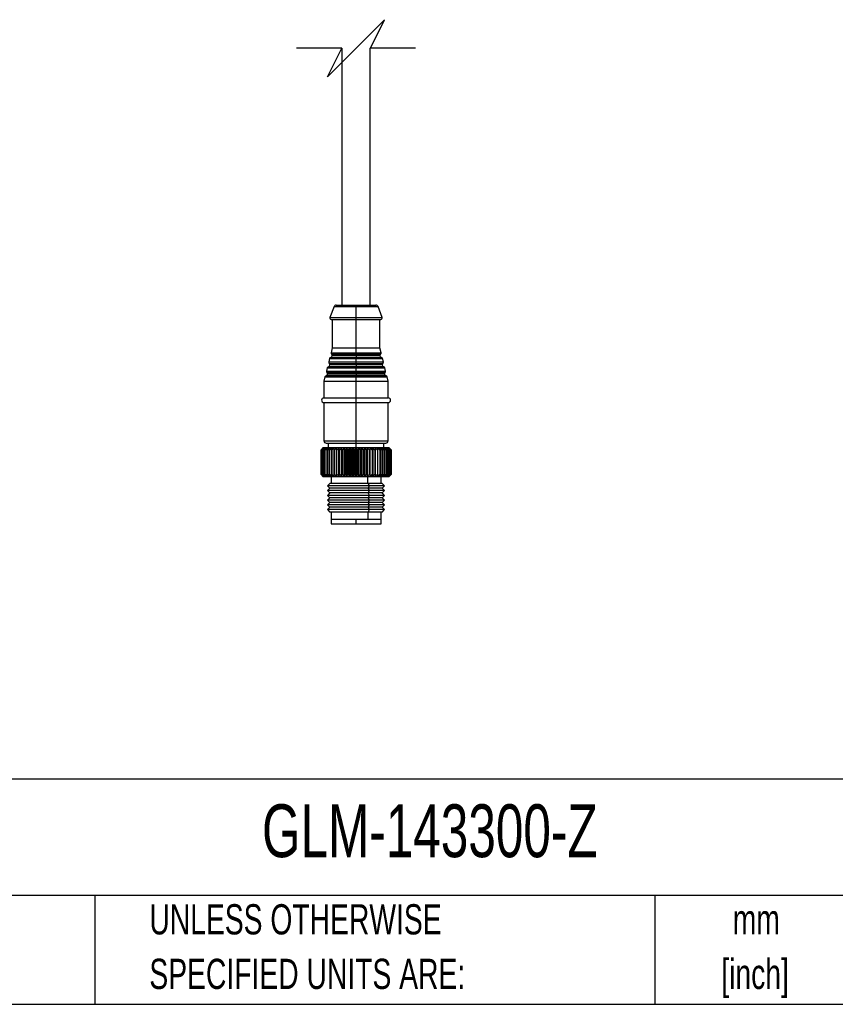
# Model space of a CAD drawing. Header units: millimetres. Extents: x 19 to 819, y 19 to 629.
# Tile 9 of 21: x 476 to 647, y 19 to 226. Entities that reach past the tile are written whole.
import ezdxf

# ---------------------------------------------------------------- set-up
doc = ezdxf.new("R2010")
doc.units = ezdxf.units.MM
doc.header["$LTSCALE"] = 3
doc.layers.add('DIMENSIONS', color=140, linetype='Continuous', lineweight=25)
doc.layers.add('TEXT', color=140, linetype='Continuous', lineweight=25)
doc.styles.add('SLDTEXTSTYLE0', font='TXT', dxfattribs={"width": 0.7})

msp = doc.modelspace()

# ---------------------------------------------------------------- linework, layer by layer
for p, q in [((543.267, 220.032), (543.267, 166.035)), ((549.267, 166.035), (549.267, 220.032)), ((541.644, 165.711), (540.786, 163.441)), ((541.644, 165.711), (546.267, 165.711)), ((542.112, 166.035), (546.267, 166.035)), ((546.267, 166.035), (550.421, 166.035)), ((546.267, 163.441), (546.267, 165.711)), ((546.267, 165.711), (550.889, 165.711)), ((551.747, 163.441), (550.889, 165.711)), ((540.786, 163.441), (546.267, 163.441)), ((541.067, 163.035), (546.267, 163.035)), ((541.267, 163.035), (541.267, 157.035)), ((546.267, 163.035), (546.267, 163.441)), ((546.267, 163.441), (551.747, 163.441)), ((546.267, 163.035), (551.467, 163.035)), ((546.267, 157.035), (546.267, 163.035)), ((551.267, 157.035), (551.267, 163.035)), ((541.267, 157.035), (541.015, 156.029)), ((541.015, 156.029), (546.267, 156.029)), ((541.116, 155.724), (546.267, 155.724)), ((546.267, 155.415), (541.262, 155.415)), ((541.267, 157.035), (546.267, 157.035)), ((546.267, 156.029), (546.267, 157.035)), ((546.267, 157.035), (551.267, 157.035)), ((546.267, 155.724), (546.267, 156.029)), ((546.267, 156.029), (551.518, 156.029)), ((546.267, 155.724), (546.267, 155.415)), ((546.267, 155.724), (551.417, 155.724)), ((546.267, 155.415), (546.267, 155.023)), ((551.271, 155.415), (546.267, 155.415)), ((551.518, 156.029), (551.267, 157.035)), ((540.708, 154.802), (540.53, 154.088)), ((540.53, 154.088), (546.267, 154.088)), ((540.631, 153.784), (546.267, 153.784)), ((540.708, 154.802), (546.267, 154.802)), ((546.267, 153.475), (540.777, 153.475)), ((546.267, 155.023), (540.94, 155.023)), ((546.267, 154.802), (546.267, 155.023)), ((551.593, 155.023), (546.267, 155.023)), ((546.267, 154.088), (546.267, 154.802)), ((546.267, 154.802), (551.825, 154.802)), ((546.267, 153.784), (546.267, 154.088)), ((546.267, 154.088), (552.003, 154.088)), ((546.267, 153.784), (546.267, 153.475)), ((546.267, 153.784), (551.902, 153.784)), ((546.267, 153.475), (546.267, 153.083)), ((551.756, 153.475), (546.267, 153.475)), ((552.003, 154.088), (551.825, 154.802)), ((546.267, 151.142), (539.97, 151.142)), ((540.223, 152.861), (540.045, 152.148)), ((540.045, 152.148), (546.267, 152.148)), ((540.145, 151.844), (546.267, 151.844)), ((540.223, 152.861), (546.267, 152.861)), ((546.267, 151.535), (540.292, 151.535)), ((546.267, 153.083), (540.455, 153.083)), ((546.267, 152.861), (546.267, 153.083)), ((552.078, 153.083), (546.267, 153.083)), ((546.267, 152.148), (546.267, 152.861)), ((546.267, 152.861), (552.31, 152.861)), ((546.267, 151.844), (546.267, 152.148)), ((546.267, 152.148), (552.488, 152.148)), ((546.267, 151.844), (546.267, 151.535)), ((546.267, 151.844), (552.388, 151.844)), ((546.267, 151.535), (546.267, 151.142)), ((552.242, 151.535), (546.267, 151.535)), ((546.267, 150.921), (546.267, 151.142)), ((552.563, 151.142), (546.267, 151.142)), ((552.488, 152.148), (552.31, 152.861)), ((539.738, 150.921), (539.517, 150.035)), ((539.517, 150.035), (539.517, 146.535)), ((539.517, 150.035), (546.267, 150.035)), ((539.738, 150.921), (546.267, 150.921)), ((546.267, 150.035), (546.267, 150.921)), ((546.267, 150.921), (552.795, 150.921)), ((546.267, 146.535), (546.267, 150.035)), ((546.267, 150.035), (553.017, 150.035)), ((553.017, 150.035), (552.795, 150.921)), ((553.017, 146.535), (553.017, 150.035)), ((539.517, 146.535), (546.267, 146.535)), ((539.517, 145.535), (539.517, 137.535)), ((539.517, 145.535), (546.267, 145.535)), ((546.267, 145.535), (546.267, 146.535)), ((546.267, 146.535), (553.017, 146.535)), ((546.267, 145.535), (553.017, 145.535)), ((546.267, 137.535), (546.267, 145.535)), ((553.017, 137.535), (553.017, 145.535)), ((539.517, 137.535), (546.267, 137.535)), ((540.017, 137.035), (546.267, 137.035)), ((540.417, 137.035), (540.417, 136.035)), ((546.267, 137.035), (546.267, 137.535)), ((546.267, 137.535), (553.017, 137.535)), ((546.267, 137.035), (552.517, 137.035)), ((546.267, 136.035), (546.267, 137.035)), ((552.117, 136.035), (552.117, 137.035)), ((539.317, 136.035), (538.917, 135.635)), ((538.917, 135.635), (539.272, 135.985)), ((538.917, 130.435), (538.917, 135.635)), ((539.272, 135.985), (538.935, 135.635)), ((538.95, 135.635), (538.935, 135.635)), ((538.935, 135.635), (538.935, 130.435)), ((538.95, 135.635), (539.324, 135.985)), ((538.95, 130.435), (538.95, 135.635)), ((539.324, 135.985), (539.012, 135.635)), ((539.042, 135.635), (539.012, 135.635)), ((539.012, 135.635), (539.012, 130.435)), ((539.042, 135.635), (539.432, 135.985)), ((539.042, 130.435), (539.042, 135.635)), ((539.432, 135.985), (539.147, 135.635)), ((539.192, 135.635), (539.147, 135.635)), ((539.147, 135.635), (539.147, 130.435)), ((539.192, 135.635), (539.595, 135.985)), ((539.192, 130.435), (539.192, 135.635)), ((549.521, 136.035), (539.317, 136.035)), ((539.595, 135.985), (539.339, 135.635)), ((539.4, 135.635), (539.339, 135.635)), ((539.339, 135.635), (539.339, 130.435)), ((539.4, 135.635), (539.812, 135.985)), ((539.4, 130.435), (539.4, 135.635)), ((539.812, 135.985), (539.587, 135.635)), ((539.662, 135.635), (539.587, 135.635)), ((539.587, 135.635), (539.587, 130.435)), ((539.662, 135.635), (540.081, 135.985)), ((539.662, 130.435), (539.662, 135.635)), ((540.081, 135.985), (539.889, 135.635)), ((539.978, 135.635), (539.889, 135.635)), ((539.889, 135.635), (539.889, 130.435)), ((539.978, 135.635), (540.4, 135.985)), ((539.978, 130.435), (539.978, 135.635)), ((540.4, 135.985), (540.242, 135.635)), ((540.344, 135.635), (540.242, 135.635)), ((540.242, 135.635), (540.242, 130.435)), ((540.344, 135.635), (540.766, 135.985)), ((540.344, 130.435), (540.344, 135.635)), ((540.766, 135.985), (540.644, 135.635)), ((540.758, 135.635), (540.644, 135.635)), ((540.644, 135.635), (540.644, 130.435)), ((540.758, 135.635), (541.176, 135.985)), ((540.758, 130.435), (540.758, 135.635)), ((541.176, 135.985), (541.091, 135.635)), ((541.217, 135.635), (541.091, 135.635)), ((541.091, 135.635), (541.091, 130.435)), ((541.217, 135.635), (541.627, 135.985)), ((541.217, 130.435), (541.217, 135.635)), ((541.627, 135.985), (541.579, 135.635)), ((541.716, 135.635), (541.579, 135.635)), ((541.579, 135.635), (541.579, 130.435)), ((541.716, 135.635), (542.116, 135.985)), ((541.716, 130.435), (541.716, 135.635)), ((542.116, 135.985), (542.106, 135.635)), ((542.251, 135.635), (542.106, 135.635)), ((542.106, 135.635), (542.106, 130.435)), ((542.251, 135.635), (542.638, 135.985)), ((542.251, 130.435), (542.251, 135.635)), ((542.638, 135.985), (542.666, 135.635)), ((542.638, 130.085), (542.638, 135.985)), ((542.819, 135.635), (542.666, 135.635)), ((542.666, 135.635), (542.666, 130.435)), ((542.819, 135.635), (543.189, 135.985)), ((542.819, 130.435), (542.819, 135.635)), ((543.189, 135.985), (543.255, 135.635)), ((543.189, 130.085), (543.189, 135.985)), ((543.415, 135.635), (543.255, 135.635)), ((543.255, 135.635), (543.255, 130.435)), ((543.415, 135.635), (543.765, 135.985)), ((543.415, 130.435), (543.415, 135.635)), ((543.765, 135.985), (543.868, 135.635)), ((543.765, 130.085), (543.765, 135.985)), ((544.034, 135.635), (543.868, 135.635)), ((543.868, 135.635), (543.868, 130.435)), ((544.034, 135.635), (544.361, 135.985)), ((544.034, 130.435), (544.034, 135.635)), ((544.361, 135.985), (544.5, 135.635)), ((544.361, 130.085), (544.361, 135.985)), ((544.67, 135.635), (544.5, 135.635)), ((544.5, 135.635), (544.5, 130.435)), ((544.67, 135.635), (544.973, 135.985)), ((544.67, 130.435), (544.67, 135.635)), ((544.973, 135.985), (545.147, 135.635)), ((544.973, 130.085), (544.973, 135.985)), ((545.32, 135.635), (545.147, 135.635)), ((545.147, 135.635), (545.147, 130.435)), ((545.32, 135.635), (545.594, 135.985)), ((545.32, 130.435), (545.32, 135.635)), ((545.594, 135.985), (545.802, 135.635)), ((545.594, 130.085), (545.594, 135.985)), ((545.977, 135.635), (545.802, 135.635)), ((545.802, 135.635), (545.802, 130.435)), ((545.977, 135.635), (546.222, 135.985)), ((545.977, 130.435), (545.977, 135.635)), ((546.222, 135.985), (546.462, 135.635)), ((546.222, 130.085), (546.222, 135.985)), ((546.462, 135.635), (546.462, 130.435)), ((546.637, 135.635), (546.462, 135.635)), ((546.637, 135.635), (546.849, 135.985)), ((546.637, 130.435), (546.637, 135.635)), ((546.849, 135.985), (547.12, 135.635)), ((546.849, 130.085), (546.849, 135.985)), ((547.293, 135.635), (547.12, 135.635)), ((547.12, 135.635), (547.12, 130.435)), ((547.293, 135.635), (547.472, 135.985)), ((547.293, 130.435), (547.293, 135.635)), ((547.472, 135.985), (547.771, 135.635)), ((547.472, 130.085), (547.472, 135.985)), ((547.941, 135.635), (547.771, 135.635)), ((547.771, 135.635), (547.771, 130.435)), ((547.941, 135.635), (548.086, 135.985)), ((547.941, 130.435), (547.941, 135.635)), ((548.086, 135.985), (548.409, 135.635)), ((548.086, 130.085), (548.086, 135.985)), ((548.576, 135.635), (548.409, 135.635)), ((548.409, 135.635), (548.409, 130.435)), ((548.576, 135.635), (548.684, 135.985)), ((548.576, 130.435), (548.576, 135.635)), ((548.684, 135.985), (549.031, 135.635)), ((548.684, 130.085), (548.684, 135.985)), ((549.192, 135.635), (549.031, 135.635)), ((549.031, 135.635), (549.031, 130.435)), ((549.192, 135.635), (549.263, 135.985)), ((549.192, 130.435), (549.192, 135.635)), ((549.263, 135.985), (549.63, 135.635)), ((549.263, 130.085), (549.263, 135.985)), ((549.708, 135.635), (549.521, 136.035)), ((553.217, 136.035), (549.521, 136.035)), ((549.63, 135.635), (549.708, 135.635)), ((549.63, 135.635), (549.63, 130.435)), ((549.708, 135.635), (549.785, 135.635)), ((549.785, 135.635), (549.818, 135.985)), ((549.785, 130.435), (549.785, 135.635)), ((549.818, 135.985), (550.203, 135.635)), ((549.818, 135.985), (549.818, 130.085)), ((550.349, 135.635), (550.203, 135.635)), ((550.203, 135.635), (550.203, 130.435)), ((550.345, 135.985), (550.743, 135.635)), ((550.349, 135.635), (550.345, 135.985)), ((550.349, 130.435), (550.349, 135.635)), ((550.881, 135.635), (550.743, 135.635)), ((550.743, 135.635), (550.743, 130.435)), ((550.838, 135.985), (551.248, 135.635)), ((550.881, 135.635), (550.838, 135.985)), ((550.881, 130.435), (550.881, 135.635)), ((551.375, 135.635), (551.248, 135.635)), ((551.248, 135.635), (551.248, 130.435)), ((551.295, 135.985), (551.712, 135.635)), ((551.375, 135.635), (551.295, 135.985)), ((551.375, 130.435), (551.375, 135.635)), ((551.711, 135.985), (552.133, 135.635)), ((551.828, 135.635), (551.711, 135.985)), ((551.828, 135.635), (551.712, 135.635)), ((551.712, 135.635), (551.712, 130.435)), ((551.828, 130.435), (551.828, 135.635)), ((552.084, 135.985), (552.506, 135.635)), ((552.237, 135.635), (552.084, 135.985)), ((552.237, 135.635), (552.133, 135.635)), ((552.133, 135.635), (552.133, 130.435)), ((552.237, 130.435), (552.237, 135.635)), ((552.409, 135.985), (552.829, 135.635)), ((552.597, 135.635), (552.409, 135.985)), ((552.597, 135.635), (552.506, 135.635)), ((552.506, 135.635), (552.506, 130.435)), ((552.597, 130.435), (552.597, 135.635)), ((552.685, 135.985), (553.099, 135.635)), ((552.906, 135.635), (552.685, 135.985)), ((552.906, 135.635), (552.829, 135.635)), ((552.829, 135.635), (552.829, 130.435)), ((552.906, 130.435), (552.906, 135.635)), ((552.91, 135.985), (553.315, 135.635)), ((553.162, 135.635), (552.91, 135.985)), ((553.081, 135.985), (553.473, 135.635)), ((553.362, 135.635), (553.081, 135.985)), ((553.162, 135.635), (553.099, 135.635)), ((553.099, 135.635), (553.099, 130.435)), ((553.162, 130.435), (553.162, 135.635)), ((553.197, 135.985), (553.574, 135.635)), ((553.506, 135.635), (553.197, 135.985)), ((553.617, 135.635), (553.217, 136.035)), ((553.257, 135.985), (553.615, 135.635)), ((553.59, 135.635), (553.257, 135.985)), ((553.362, 135.635), (553.315, 135.635)), ((553.315, 135.635), (553.315, 130.435)), ((553.362, 130.435), (553.362, 135.635)), ((553.506, 135.635), (553.473, 135.635)), ((553.473, 135.635), (553.473, 130.435)), ((553.506, 130.435), (553.506, 135.635)), ((553.59, 135.635), (553.574, 135.635)), ((553.574, 135.635), (553.574, 130.435)), ((553.59, 130.435), (553.59, 135.635)), ((553.615, 135.635), (553.617, 135.635)), ((553.615, 135.635), (553.615, 130.435)), ((553.616, 130.435), (553.616, 135.635)), ((538.917, 130.435), (539.317, 130.035)), ((539.272, 130.085), (538.917, 130.435)), ((538.935, 130.435), (539.272, 130.085)), ((538.935, 130.435), (538.95, 130.435)), ((539.324, 130.085), (538.95, 130.435)), ((539.012, 130.435), (539.324, 130.085)), ((539.012, 130.435), (539.042, 130.435)), ((539.432, 130.085), (539.042, 130.435)), ((539.147, 130.435), (539.432, 130.085)), ((539.147, 130.435), (539.192, 130.435)), ((539.595, 130.085), (539.192, 130.435)), ((539.339, 130.435), (539.595, 130.085)), ((539.339, 130.435), (539.4, 130.435)), ((539.812, 130.085), (539.4, 130.435)), ((539.587, 130.435), (539.812, 130.085)), ((539.587, 130.435), (539.662, 130.435)), ((540.081, 130.085), (539.662, 130.435)), ((539.889, 130.435), (540.081, 130.085)), ((539.889, 130.435), (539.978, 130.435)), ((540.4, 130.085), (539.978, 130.435)), ((540.242, 130.435), (540.4, 130.085)), ((540.242, 130.435), (540.344, 130.435)), ((540.766, 130.085), (540.344, 130.435)), ((540.644, 130.435), (540.766, 130.085)), ((540.644, 130.435), (540.758, 130.435)), ((541.176, 130.085), (540.758, 130.435)), ((541.091, 130.435), (541.176, 130.085)), ((541.091, 130.435), (541.217, 130.435)), ((541.627, 130.085), (541.217, 130.435)), ((541.579, 130.435), (541.627, 130.085)), ((541.579, 130.435), (541.716, 130.435)), ((542.116, 130.085), (541.716, 130.435)), ((542.106, 130.435), (542.116, 130.085)), ((542.106, 130.435), (542.251, 130.435)), ((542.638, 130.085), (542.251, 130.435)), ((542.666, 130.435), (542.638, 130.085)), ((542.666, 130.435), (542.819, 130.435)), ((543.189, 130.085), (542.819, 130.435)), ((543.255, 130.435), (543.189, 130.085)), ((543.255, 130.435), (543.415, 130.435)), ((543.765, 130.085), (543.415, 130.435)), ((543.868, 130.435), (543.765, 130.085)), ((543.868, 130.435), (544.034, 130.435)), ((544.361, 130.085), (544.034, 130.435)), ((544.5, 130.435), (544.361, 130.085)), ((544.5, 130.435), (544.67, 130.435)), ((544.973, 130.085), (544.67, 130.435)), ((545.147, 130.435), (544.973, 130.085)), ((545.147, 130.435), (545.32, 130.435)), ((545.594, 130.085), (545.32, 130.435)), ((545.802, 130.435), (545.594, 130.085)), ((545.802, 130.435), (545.977, 130.435)), ((546.222, 130.085), (545.977, 130.435)), ((546.462, 130.435), (546.222, 130.085)), ((546.462, 130.435), (546.637, 130.435)), ((546.849, 130.085), (546.637, 130.435)), ((547.12, 130.435), (546.849, 130.085)), ((547.12, 130.435), (547.293, 130.435)), ((547.472, 130.085), (547.293, 130.435)), ((547.771, 130.435), (547.472, 130.085)), ((547.941, 130.435), (547.771, 130.435)), ((548.086, 130.085), (547.941, 130.435)), ((548.409, 130.435), (548.086, 130.085)), ((548.576, 130.435), (548.409, 130.435)), ((548.684, 130.085), (548.576, 130.435)), ((549.031, 130.435), (548.684, 130.085)), ((549.192, 130.435), (549.031, 130.435)), ((549.263, 130.085), (549.192, 130.435)), ((549.63, 130.435), (549.263, 130.085)), ((549.521, 130.035), (549.708, 130.435)), ((549.708, 130.435), (549.63, 130.435)), ((549.785, 130.435), (549.708, 130.435)), ((549.818, 130.085), (549.785, 130.435)), ((550.203, 130.435), (549.818, 130.085)), ((550.349, 130.435), (550.203, 130.435)), ((550.345, 130.085), (550.349, 130.435)), ((550.743, 130.435), (550.345, 130.085)), ((550.881, 130.435), (550.743, 130.435)), ((550.838, 130.085), (550.881, 130.435)), ((551.248, 130.435), (550.838, 130.085)), ((551.375, 130.435), (551.248, 130.435)), ((551.295, 130.085), (551.375, 130.435)), ((551.712, 130.435), (551.295, 130.085)), ((551.711, 130.085), (551.828, 130.435)), ((552.133, 130.435), (551.711, 130.085)), ((551.712, 130.435), (551.828, 130.435)), ((552.084, 130.085), (552.237, 130.435)), ((552.506, 130.435), (552.084, 130.085)), ((552.133, 130.435), (552.237, 130.435)), ((552.409, 130.085), (552.597, 130.435)), ((552.829, 130.435), (552.409, 130.085)), ((552.506, 130.435), (552.597, 130.435)), ((552.685, 130.085), (552.906, 130.435)), ((553.099, 130.435), (552.685, 130.085)), ((552.829, 130.435), (552.906, 130.435)), ((552.91, 130.085), (553.162, 130.435)), ((553.315, 130.435), (552.91, 130.085)), ((553.081, 130.085), (553.362, 130.435)), ((553.473, 130.435), (553.081, 130.085)), ((553.099, 130.435), (553.162, 130.435)), ((553.197, 130.085), (553.506, 130.435)), ((553.574, 130.435), (553.197, 130.085)), ((553.217, 130.035), (553.617, 130.435)), ((553.257, 130.085), (553.59, 130.435)), ((553.615, 130.435), (553.257, 130.085)), ((553.315, 130.435), (553.362, 130.435)), ((553.473, 130.435), (553.506, 130.435)), ((553.574, 130.435), (553.59, 130.435)), ((553.615, 130.435), (553.617, 130.435)), ((539.317, 130.035), (549.521, 130.035)), ((540.767, 128.535), (540.267, 128.035)), ((548.842, 128.535), (540.767, 128.535)), ((541.017, 130.035), (541.017, 128.535)), ((548.725, 128.535), (548.725, 130.035)), ((549.076, 128.035), (548.842, 128.535)), ((551.767, 128.535), (548.842, 128.535)), ((549.521, 130.035), (553.217, 130.035)), ((551.517, 128.535), (551.517, 130.035)), ((552.267, 128.035), (551.767, 128.535)), ((540.267, 128.035), (540.767, 127.535)), ((549.076, 128.035), (540.267, 128.035)), ((540.767, 127.535), (540.267, 127.035)), ((540.267, 127.035), (540.767, 126.535)), ((549.076, 127.035), (540.267, 127.035)), ((540.767, 126.535), (540.267, 126.035)), ((548.842, 127.535), (540.767, 127.535)), ((548.842, 126.535), (540.767, 126.535)), ((548.842, 127.535), (549.076, 128.035)), ((549.076, 127.035), (548.842, 127.535)), ((551.767, 127.535), (548.842, 127.535)), ((548.842, 126.535), (549.076, 127.035)), ((549.076, 126.035), (548.842, 126.535)), ((551.767, 126.535), (548.842, 126.535)), ((552.267, 128.035), (549.076, 128.035)), ((552.267, 127.035), (549.076, 127.035)), ((551.767, 127.535), (552.267, 128.035)), ((552.267, 127.035), (551.767, 127.535)), ((551.767, 126.535), (552.267, 127.035)), ((552.267, 126.035), (551.767, 126.535)), ((540.267, 126.035), (540.767, 125.535)), ((549.076, 126.035), (540.267, 126.035)), ((540.767, 125.535), (540.267, 125.035)), ((540.267, 125.035), (540.767, 124.534)), ((549.076, 125.035), (540.267, 125.035)), ((540.767, 124.534), (540.267, 124.035)), ((548.842, 125.535), (540.767, 125.535)), ((548.842, 124.534), (540.767, 124.534)), ((548.842, 125.535), (549.076, 126.035)), ((549.076, 125.035), (548.842, 125.535)), ((551.767, 125.535), (548.842, 125.535)), ((548.842, 124.534), (549.076, 125.035)), ((549.076, 124.035), (548.842, 124.534)), ((551.767, 124.534), (548.842, 124.534)), ((552.267, 126.035), (549.076, 126.035)), ((552.267, 125.035), (549.076, 125.035)), ((551.767, 125.535), (552.267, 126.035)), ((552.267, 125.035), (551.767, 125.535)), ((551.767, 124.534), (552.267, 125.035)), ((552.267, 124.035), (551.767, 124.534)), ((540.267, 124.035), (540.767, 123.535)), ((549.076, 124.035), (540.267, 124.035)), ((540.767, 123.535), (540.267, 123.035)), ((540.267, 123.035), (540.767, 122.535)), ((549.076, 123.035), (540.267, 123.035)), ((548.842, 123.535), (540.767, 123.535)), ((548.842, 122.535), (540.767, 122.535)), ((541.017, 122.535), (541.017, 121.035)), ((548.725, 122.535), (548.725, 121.035)), ((548.842, 123.535), (549.076, 124.035)), ((549.076, 123.035), (548.842, 123.535)), ((551.767, 123.535), (548.842, 123.535)), ((548.842, 122.535), (549.076, 123.035)), ((551.767, 122.535), (548.842, 122.535)), ((552.267, 124.035), (549.076, 124.035)), ((552.267, 123.035), (549.076, 123.035)), ((551.517, 121.035), (551.517, 122.535)), ((551.767, 123.535), (552.267, 124.035)), ((552.267, 123.035), (551.767, 123.535)), ((551.767, 122.535), (552.267, 123.035)), ((541.017, 121.035), (541.017, 120.035)), ((541.017, 121.035), (548.725, 121.035)), ((541.017, 121.035), (546.267, 121.035)), ((546.267, 120.035), (546.267, 121.035)), ((546.267, 121.035), (551.517, 121.035)), ((548.725, 121.035), (551.517, 121.035)), ((551.517, 120.035), (551.517, 121.035)), ((541.017, 120.035), (546.267, 120.035)), ((546.267, 120.035), (551.517, 120.035))]:
    msp.add_line(p, q)
for centre, radius, start, end in [((542.112, 165.534), 0.5, 90.00131, 159.28993), ((550.421, 165.534), 0.5, 20.71007, 89.99869), ((541.067, 163.335), 0.3, 159.29001, 270.00105), ((551.467, 163.335), 0.3, 269.99895, 20.70999), ((540.862, 155.415), 0.4, 281.34257, 359.99923), ((541.306, 155.956), 0.3, 165.9641, 230.58653), ((540.862, 155.415), 0.4, 359.99943, 50.58745), ((551.671, 155.415), 0.4, 129.41309, 180.00004), ((551.671, 155.415), 0.4, 180.00079, 258.65724), ((551.227, 155.956), 0.3, 309.41347, 14.0359), ((540.377, 153.475), 0.4, 281.34236, 359.99977), ((540.821, 154.016), 0.3, 165.96388, 230.58738), ((540.377, 153.475), 0.4, 359.99962, 50.58669), ((540.999, 154.729), 0.3, 101.33664, 165.96511), ((551.534, 154.729), 0.3, 14.03404, 78.66421), ((552.156, 153.475), 0.4, 129.41309, 180.00004), ((552.156, 153.475), 0.4, 180.00077, 258.65743), ((551.712, 154.016), 0.3, 309.41288, 14.03649), ((540.029, 150.848), 0.3, 101.34225, 165.96335), ((539.892, 151.535), 0.4, 281.33879, 0.00089), ((540.336, 152.075), 0.3, 165.9641, 230.58653), ((539.892, 151.535), 0.4, 0.0005, 50.58638), ((540.514, 152.788), 0.3, 101.34225, 165.96335), ((552.019, 152.788), 0.3, 14.03688, 78.6574), ((552.642, 151.535), 0.4, 129.41328, 179.99999), ((552.642, 151.535), 0.4, 179.99898, 258.66127), ((552.197, 152.075), 0.3, 309.41296, 14.03625), ((552.504, 150.848), 0.3, 14.03666, 78.65762), ((539.517, 146.035), 0.5, 90, 270), ((553.017, 146.035), 0.5, 270.00016, 89.99984), ((540.017, 137.535), 0.5, 180.00116, 269.99948), ((552.517, 137.535), 0.5, 270.00041, 359.99884)]:
    msp.add_arc(centre, radius, start, end)
at = {"layer": 'DIMENSIONS', "color": 140}
for p, q in [((552.277, 226.032), (546.277, 220.032)), ((549.277, 220.032), (552.277, 226.032)), ((543.277, 220.032), (533.763, 220.032)), ((546.277, 220.032), (540.277, 214.032)), ((540.277, 214.032), (543.277, 220.032)), ((558.792, 220.032), (549.277, 220.032))]:
    msp.add_line(p, q, dxfattribs=at)
at = {"layer": 'TEXT'}
for p, q in [((819.15, 66.378), (19.05, 66.378)), ((819.15, 41.91), (19.05, 41.91)), ((491.341, 41.91), (491.341, 19.05)), ((609.073, 41.91), (609.073, 19.05)), ((19.05, 19.05), (819.15, 19.05))]:
    msp.add_line(p, q, dxfattribs=at)

# ---------------------------------------------------------------- texts
at = {"layer": 'TEXT', "style": 'SLDTEXTSTYLE0'}
for s, insert, char_height, attachment_point in [('GLM-143300-Z', (526.505, 61.093), 11.1125, 1), ('UNLESS OTHERWISE', (502.824, 40.092), 6.35, 1), ('mm', (630.391, 40.084), 6.35, 2), ('[inch]', (630.14, 28.617), 6.35, 2), ('SPECIFIED UNITS ARE:', (502.824, 28.625), 6.35, 1)]:
    msp.add_mtext(s, dxfattribs=dict(at, insert=insert, char_height=char_height, attachment_point=attachment_point))

doc.saveas('drawing.dxf')
